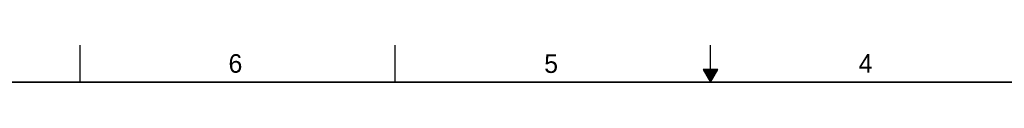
# Model space of a CAD drawing. Header units: inches. Extents: x 0 to 34, y 0 to 22.
# Tile 11 of 19: x 7.7 to 21, y 21.5 to 22. Entities that reach past the tile are written whole.
import ezdxf

# ---------------------------------------------------------------- set-up
doc = ezdxf.new("R2010")
doc.units = ezdxf.units.IN
doc.header["$LTSCALE"] = 1.87
doc.header["$MEASUREMENT"] = 0
doc.layers.get('0').update_dxf_attribs({"linetype": 'CONTINUOUS'})
doc.styles.add('TEXTSTYLE_2', font='txt')

msp = doc.modelspace()

# ---------------------------------------------------------------- linework, layer by layer
at = {"color": 2, "linetype": 'CONTINUOUS'}
for p, q in [((8.5, 21.5), (8.5, 22)), ((12.75, 21.5), (12.75, 22)), ((17, 21.5), (17, 22)), ((16.902, 21.6697), (17, 21.5)), ((17.098, 21.6697), (16.902, 21.6697)), ((16.9076, 21.66), (17.0924, 21.66)), ((16.9134, 21.65), (17.0866, 21.65)), ((16.9192, 21.64), (17.0808, 21.64)), ((17, 21.5), (17.098, 21.6697)), ((16.925, 21.63), (17.0751, 21.63)), ((16.9307, 21.62), (17.0693, 21.62)), ((16.9365, 21.61), (17.0635, 21.61)), ((16.9423, 21.6), (17.0578, 21.6)), ((16.9481, 21.59), (17.052, 21.59)), ((16.9538, 21.58), (17.0462, 21.58)), ((16.9596, 21.57), (17.0404, 21.57)), ((16.9654, 21.56), (17.0347, 21.56)), ((16.9712, 21.55), (17.0289, 21.55)), ((16.9769, 21.54), (17.0231, 21.54)), ((16.9827, 21.53), (17.0173, 21.53)), ((16.9885, 21.52), (17.0116, 21.52)), ((16.9942, 21.51), (17.0058, 21.51))]:
    msp.add_line(p, q, dxfattribs=at)
at = {"color": 7, "linetype": 'CONTINUOUS', "const_width": 0.02}
msp.add_lwpolyline([(33.5, 21.5), (0.5, 21.5)], dxfattribs=at)

# ---------------------------------------------------------------- texts
at = {"color": 2, "linetype": 'CONTINUOUS', "char_height": 0.25, "width": 0.25, "attachment_point": 1, "line_spacing_factor": 0.9, "style": 'TEXTSTYLE_2'}
for s, insert in [('6', (10.5012, 21.8772)), ('5', (14.7577, 21.8747)), ('4', (18.9977, 21.8777))]:
    msp.add_mtext(s, dxfattribs=dict(at, insert=insert))

doc.saveas('drawing.dxf')
